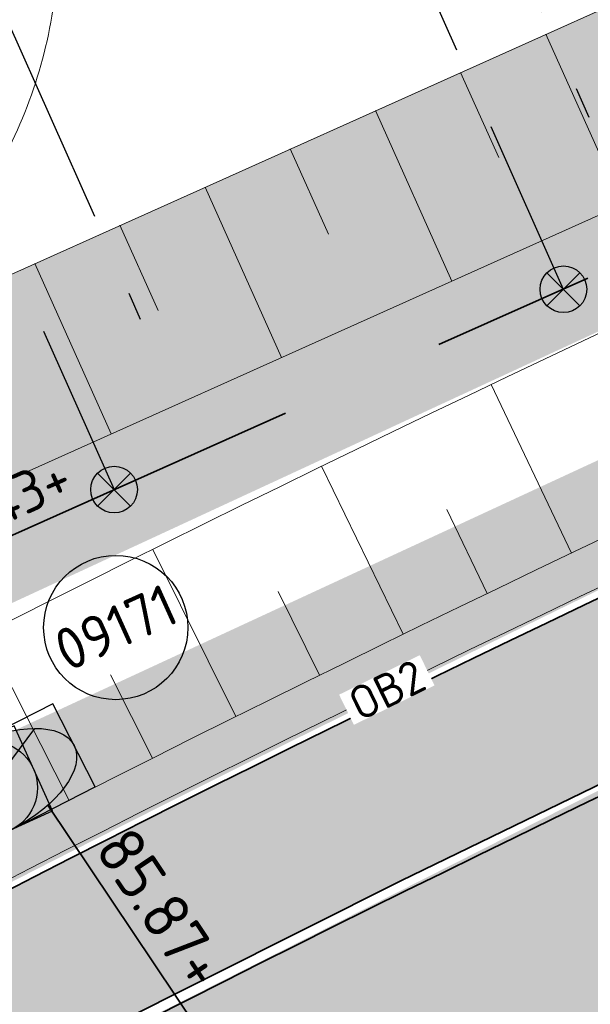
# Model space of a CAD drawing. Header units: metres. Extents: x 195696 to 514079, y 327475 to 328989.
# Tile 57 of 256: x 195937 to 195943, y 327641 to 327652. Entities that reach past the tile are written whole.
import ezdxf
from ezdxf.enums import TextEntityAlignment as Align

# ---------------------------------------------------------------- set-up
doc = ezdxf.new("R2010")
doc.units = ezdxf.units.M
for name, pattern in [('RI-GWA-SO', [18.450000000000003, 6, -1.8, 1.75, -1.8, 1.75, -1.8, 1.75, -1.8]), ('RI-GWA_AANSLUITLEIDING-SO', [23.000000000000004, 4, -1.8, 2.6, -1.8, 4.6, -1.8, 4.6, -1.8]), ('RI-HWA', [7.4, 5, -2.4]), ('VH-RIJWIELPADBAND', [20, 8, -2, 2, -2, 0, -2, 2, -2])]:
    doc.linetypes.add(name, pattern=pattern)
for name, color, linetype, lineweight in [('B-WE-GR-BOOM-S', 74, 'Continuous', 18), ('N-WE-GR-GRAS-A-250', 62, 'Continuous', 18), ('N-WE-GW-ONTGRAVINGSVAK-vak 4-A-250', 12, 'Continuous', 18), ('N-WE-GW-TALUD-G', 6, 'Continuous', 18), ('N-WE-GW-TALUDARCERING-S', 6, 'Continuous', 25), ('N-WE-GW-TALUDARCERING_KORT-G', 6, 'Continuous', 18), ('N-WE-GW-TALUDARCERING_LANG-G', 6, 'Continuous', 18), ('N-WE-RI-GWA_HULPSTUK_INLAAT-S-250', 30, 'Continuous', 25), ('N-WE-RI-GWA_PERCEELAANSLUITLEIDING_PVC_125-G', 30, 'RI-GWA_AANSLUITLEIDING-SO', 25), ('N-WE-RI-GWA_PUTNUMMER-S-250', 7, 'Continuous', 25), ('N-WE-RI-GWA_TRANSPORTLEIDING-G', 30, 'RI-GWA-SO', 35), ('N-WE-RI-HWA_RIOOLLEIDING_BETON_400-G', 150, 'RI-HWA', 35), ('N-WE-RI-HWA_RIOOLPUT_BETON-S-250', 150, 'Continuous', 25), ('N-WE-RI-OVERIG_RIOOLPUT_BETON-S-250', 10, 'Continuous', 25), ('N-WE-RI-VWA_STROOMRICHTING-S', 7, 'Continuous', 25), ('N-WE-VH-GESLOTENVERHARDING-A-200', 252, 'Continuous', 18), ('N-WE-VH-HERSTRATEN-A-200', 252, 'Continuous', 18), ('N-WE-VH-KANTOPSLUITING_OPSLUITBAND-T18', 7, 'Continuous', 18), ('N-WE-VH-KANTOPSLUITING_OPSLUITBAND_100X200-G', 5, 'Continuous', 13), ('N-WE-VH-KANTOPSLUITING_RIJWIELPADBAND_40 120_250-G', 1, 'VH-RIJWIELPADBAND', 35), ('N-WE-VH-KANTOPSLUITING_VOORKANTBAND-G', 2, 'Continuous', 35), ('N-WE-VH-OPENVERHARDING_BETONSTRAATSTEEN_ROOD-A', 13, 'Continuous', 18), ('N-WE-VH-TEGEL-A', 252, 'Continuous', 18), ('X-XX-AL-T25', 7, 'Continuous', 25)]:
    doc.layers.add(name, color=color, linetype=linetype, lineweight=lineweight)
doc.styles.add('NLCS-ISO', font='NLCS-ISO.ttf')
doc.styles.add('NLCS-ISO-M200-T18', font='NLCS-ISO.ttf', dxfattribs={"height": 0.36})
doc.styles.add('NLCS-ISO-M200-T25', font='NLCS-ISO.ttf', dxfattribs={"height": 0.5})
doc.styles.add('NLCS-ISO-M250-T25', font='NLCS-ISO.ttf', dxfattribs={"height": 0.625})
pattern_1 = [(0, (0, 0), (0.5, 0.5), [0.125, -0.375]), (0, (0.275, 0.3), (0.5, 0.5), [0.125, -0.375]), (90, (0.05, 0.175), (-0.5, 0.5), [0.125, -0.375]), (90, (0.25, 0.35), (-0.5, 0.5), [0.125, -0.375]), (45, (0.1, 0.35), (0, 0.5000000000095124), [0.125, -0.582106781]), (135, (0.275, 0), (-0.5000000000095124, 0), [0.125, -0.582106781]), (26.56505119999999, (0.125, 0.15), (0.5000000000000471, 2.000322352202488e-10), [0.125, -0.9930339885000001]), (26.56505119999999, (0.35, 0.4), (0.5000000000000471, 2.000322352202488e-10), [0.125, -0.9930339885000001]), (63.43494882, (0.35, 0), (2.54993137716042e-11, 0.500000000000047), [0.125, -0.9930339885]), (63.43494882, (0.125, 0.225), (2.54993137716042e-11, 0.500000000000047), [0.125, -0.9930339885]), (63.43494882, (0.3, 0.1), (2.54993137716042e-11, 0.500000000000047), [0.125, -0.9930339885]), (116.5650512, (0, 0.275), (-2.000324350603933e-10, 0.500000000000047), [0.125, -0.9930339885]), (153.43494882, (0.1, 0.07500000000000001), (-0.500000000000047, 2.549949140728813e-11), [0.125, -0.9930339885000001])]

# ---------------------------------------------------------------- blocks, each defined once
blk = doc.blocks.new('*U110')
at = {"ltscale": 0.1, "style": 'NLCS-ISO'}
for tag, p in [('MAT', (-0.5000000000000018, 0.5000000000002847)), ('BOBL', (-71.93000861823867, 1.13686837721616e-13))]:
    blk.add_attdef(tag, text='', height=1.8, dxfattribs=at).set_placement(p, align=Align.BOTTOM_RIGHT)
for tag, p in [('DIA', (0.4999999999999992, 0.5000000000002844)), ('BOBR', (75.14239037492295, -2.220446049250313e-16))]:
    blk.add_attdef(tag, text='', height=1.8, dxfattribs=at).set_placement(p, align=Align.BOTTOM_LEFT)
blk.add_attdef('JVA', text='', height=1.8, dxfattribs=at).set_placement((-2.465190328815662e-32, -0.9999999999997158), align=Align.TOP_CENTER)
at = {"ltscale": 0.1, "style": 'NLCS-ISO', "flags": 1}
blk.add_attdef('PUTNR-L', text='', height=1.8, dxfattribs=at).set_placement((-0.8215082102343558, -5.885126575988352), align=Align.BOTTOM_RIGHT)
blk.add_attdef('PUTNR-L', text='', height=1.8, dxfattribs=at).set_placement((1.948397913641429, -5.769780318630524), align=Align.BOTTOM_LEFT)
blk = doc.blocks.new('SGR-BOOM_05')
blk.add_lwpolyline([(0.4325246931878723, 4.711883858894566), (0.4412366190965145, 4.722067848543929), (0.4495406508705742, 4.730963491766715), (0.457499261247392, 4.738955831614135), (0.4651749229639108, 4.746429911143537), (0.4726301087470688, 4.753770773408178), (0.4799272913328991, 4.761363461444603), (0.4871289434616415, 4.769593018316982), (0.4942975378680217, 4.778844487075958), (0.5013792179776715, 4.78953650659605), (0.507854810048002, 4.802222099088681), (0.5130888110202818, 4.817487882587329), (0.5164457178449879, 4.835920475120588), (0.5172900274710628, 4.858106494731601), (0.5149862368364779, 4.884632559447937), (0.5088988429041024, 4.916085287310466), (0.4752610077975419, 5.034436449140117, -0.5293802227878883), (0.5290991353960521, 5.098767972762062, -0.08713876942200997), (2.218306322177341, 4.624671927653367, -0.3723405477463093), (2.284485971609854, 4.472597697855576), (2.353810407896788, 4.119139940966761), (2.180208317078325, 3.946086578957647), (1.99206671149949, 3.985480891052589), (1.766984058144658, 3.816663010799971), (1.853127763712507, 3.602310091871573), (2.086202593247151, 3.527331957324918), (2.711896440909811, 3.67116193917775), (2.864476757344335, 3.58686285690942), (2.849520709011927, 3.452573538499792), (2.706793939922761, 3.364669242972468), (2.577044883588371, 2.941253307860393), (2.743005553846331, 2.669806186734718), (3.167776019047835, 3.346672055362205, -0.5046405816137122), (3.406018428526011, 3.139734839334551, 0.3319483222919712), (3.543642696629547, 2.921146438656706, 0.282007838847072), (3.99290985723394, 3.003759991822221), (3.956968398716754, 2.985163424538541, -0.5121558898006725), (4.162740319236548, 2.983535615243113, -0.1607604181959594), (5.094490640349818, -0.05607239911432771), (4.977332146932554, -0.1690536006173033), (4.976312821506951, -0.2938416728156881), (4.8618704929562, -0.3148519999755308), (4.876229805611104, -0.4378637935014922), (4.698090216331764, -0.3805204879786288), (4.644143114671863, -0.5192137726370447), (4.863809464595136, -0.6652633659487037), (4.932503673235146, -0.7196641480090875), (5.053640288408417, -0.5992007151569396, -0.1063709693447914), (4.340554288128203, -2.610345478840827), (3.70529781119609, -2.2009414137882), (3.587571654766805, -2.281876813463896), (3.512459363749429, -1.944794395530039), (3.286149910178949, -1.67334727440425), (3.023546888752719, -1.675915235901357), (3.029665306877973, -1.990035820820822), (2.830389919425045, -2.677651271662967), (2.860626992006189, -2.808775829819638), (3.005150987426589, -2.829446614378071), (3.929857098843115, -3.182947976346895, -0.2362982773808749), (-0.2250862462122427, -5.013472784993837, 0.1596250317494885), (-0.3470448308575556, -4.770134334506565, 0.3508021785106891), (-0.3148115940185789, -4.527846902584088, -0.5046405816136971), (-0.6000098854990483, -4.392775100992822), (-0.530619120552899, -4.170222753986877), (-0.6474450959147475, -3.962362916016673), (-0.8016343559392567, -3.977834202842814), (-0.8248145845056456, -4.14384857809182), (-0.941790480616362, -4.211479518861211), (-1.080272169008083, -4.105602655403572), (-1.199847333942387, -3.474824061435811), (-1.291065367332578, -3.383747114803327), (-1.521968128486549, -3.390946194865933), (-1.586173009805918, -3.664879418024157), (-1.680264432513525, -3.694423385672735), (-1.769024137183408, -3.922911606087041), (-2.003269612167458, -3.79763926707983, 0.7335825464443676), (-1.917708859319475, -3.972704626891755, -0.8616245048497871), (-1.870123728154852, -4.127626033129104, 0.2799778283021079), (-2.04306959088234, -4.392508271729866), (-2.03586990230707, -4.402599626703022, -0.8270561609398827), (-2.207893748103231, -4.582742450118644, -0.1167741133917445), (-4.152188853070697, -2.556267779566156), (-4.114413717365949, -2.549202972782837), (-4.083543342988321, -2.540638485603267), (-4.058769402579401, -2.530881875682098), (-4.039283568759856, -2.520240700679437), (-4.02427751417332, -2.509022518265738), (-4.012942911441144, -2.497534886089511), (-4.004471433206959, -2.486085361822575), (-3.767567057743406, -2.183934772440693), (-3.762478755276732, -2.173394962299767), (-3.758320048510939, -2.163280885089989), (-3.754774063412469, -2.153365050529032), (-3.751523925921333, -2.143419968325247), (-3.748252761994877, -2.133218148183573), (-3.744643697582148, -2.12253209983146), (-3.740379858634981, -2.111134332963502), (-3.735144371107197, -2.09879735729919), (-3.7287288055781, -2.085363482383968), (-3.721358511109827, -2.070954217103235), (-3.713367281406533, -2.055760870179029), (-3.705088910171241, -2.03997475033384), (-3.696857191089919, -2.02378716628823), (-3.689005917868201, -2.007389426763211), (-3.681868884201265, -1.990972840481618), (-3.675779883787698, -1.974728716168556), (-3.671016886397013, -1.958854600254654), (-3.667634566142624, -1.943572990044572), (-3.665631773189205, -1.929112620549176), (-3.665007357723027, -1.915702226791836), (-3.665760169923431, -1.903570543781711), (-3.66788905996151, -1.892946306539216), (-3.671392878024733, -1.884058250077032), (-3.676270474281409, -1.877135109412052), (-3.682496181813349, -1.87228834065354), (-3.689946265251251, -1.869160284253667), (-3.698472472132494, -1.867276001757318), (-3.707926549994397, -1.86616055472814), (-3.718160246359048, -1.865339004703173), (-3.72902530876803, -1.864336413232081), (-3.740373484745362, -1.86267784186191), (-3.752056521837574, -1.859888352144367), (-3.763951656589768, -1.855601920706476), (-3.776038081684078, -1.849888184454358), (-3.788320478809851, -1.842925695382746), (-3.800803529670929, -1.834893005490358), (-3.813491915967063, -1.8259686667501), (-3.826390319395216, -1.816331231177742), (-3.839503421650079, -1.806159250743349), (-3.852835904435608, -1.795631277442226), (-3.866362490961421, -1.784873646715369), (-3.879938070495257, -1.773803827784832), (-3.893387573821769, -1.76228707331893), (-3.906535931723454, -1.750188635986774), (-4.149695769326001, -2.02842049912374), (-4.161716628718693, -2.014754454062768), (-4.172911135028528, -2.000102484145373), (-4.183104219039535, -1.984329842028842), (-4.192608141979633, -1.967625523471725), (-4.203684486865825, -1.951473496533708), (-4.219082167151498, -1.937681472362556), (-4.241550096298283, -1.928057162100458), (-4.273837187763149, -1.924408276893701), (-4.318692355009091, -1.928542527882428), (-4.378864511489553, -1.942267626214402), (-4.457102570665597, -1.96739128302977, -0.04099741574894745), (-4.791147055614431, -1.027236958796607), (-4.617442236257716, -1.057135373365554), (-4.462688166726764, -1.156360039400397), (-4.380222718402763, -1.081691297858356), (-4.281020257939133, -0.9269601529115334), (-4.376017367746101, -0.7817417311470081), (-4.322820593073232, -0.567248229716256), (-4.520005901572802, -0.551067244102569), (-4.652051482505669, -0.4231675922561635), (-4.89199676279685, -0.5800962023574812, -0.05814040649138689), (-4.988069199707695, 0.8291727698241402), (-4.851792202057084, 0.8021379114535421), (-4.298456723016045, 0.3639367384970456), (-4.059571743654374, 0.4468333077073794), (-3.128243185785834, 0.6926248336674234), (-3.048903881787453, 1.000164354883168), (-3.408870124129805, 1.143500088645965), (-3.464013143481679, 1.261371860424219), (-4.121257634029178, 1.583987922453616), (-4.135853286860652, 1.768685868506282), (-4.357977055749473, 1.956958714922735), (-4.448296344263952, 2.139788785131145), (-4.296559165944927, 2.378269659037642), (-3.957550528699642, 2.431343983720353), (-3.649608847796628, 2.632691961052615), (-3.646147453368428, 2.840191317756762), (-3.838176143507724, 3.066466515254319), (-3.787176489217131, 3.162116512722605), (-3.863200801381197, 3.31009734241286, -0.1342797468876), (-1.664191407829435, 4.834836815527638, -0.5417265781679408), (-1.596738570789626, 4.783170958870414), (-1.607648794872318, 4.639467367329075), (-1.605334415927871, 4.564777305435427), (-1.595180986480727, 4.507652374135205), (-1.578905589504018, 4.464963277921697), (-1.558225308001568, 4.433580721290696), (-1.534857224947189, 4.41037540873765), (-1.510518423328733, 4.392218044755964), (-1.486925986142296, 4.375979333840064), (-1.465438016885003, 4.359178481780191), (-1.44597670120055, 4.341928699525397), (-1.428105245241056, 4.324991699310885), (-1.411386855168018, 4.3091291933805), (-1.395384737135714, 4.295102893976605), (-1.379662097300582, 4.283674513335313), (-1.3637821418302, 4.275605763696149), (-1.347308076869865, 4.271658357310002), (-1.329896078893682, 4.272312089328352), (-1.3115742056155, 4.276919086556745), (-1.292463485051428, 4.284549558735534), (-1.272684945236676, 4.294273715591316), (-1.25235961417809, 4.305161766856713), (-1.231608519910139, 4.316283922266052), (-1.210552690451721, 4.326710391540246), (-1.189313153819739, 4.335511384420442), (-1.168017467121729, 4.342023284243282), (-1.146819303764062, 4.346647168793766), (-1.125878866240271, 4.350050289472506), (-1.105356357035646, 4.352899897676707), (-1.085411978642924, 4.355863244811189), (-1.066205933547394, 4.359607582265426), (-1.047898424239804, 4.364800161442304), (-1.030649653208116, 4.372108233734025), (-1.014588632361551, 4.38201337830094), (-0.9997196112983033, 4.394254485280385), (-0.9860156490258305, 4.40838477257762), (-0.9734498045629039, 4.423957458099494), (-0.9628477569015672, 4.324096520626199), (-0.940279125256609, 4.298315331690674), (-0.8338833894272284, 4.117847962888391), (-0.6106941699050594, 3.995871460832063), (-0.9268198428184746, 4.507921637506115), (-0.9210099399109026, 4.523481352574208), (-0.9169947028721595, 4.538581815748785), (-0.9151697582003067, 4.553389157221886), (-0.9159307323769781, 4.56806950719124), (-0.9196732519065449, 4.58278899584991), (-0.9267929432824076, 4.59771375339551), (-0.9376854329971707, 4.613009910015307), (-0.9526429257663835, 4.628990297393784), (-0.9715439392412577, 4.64655455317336), (-0.9941635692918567, 4.666749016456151), (-1.020276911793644, 4.690620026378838), (-1.049659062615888, 4.719213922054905), (-1.082085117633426, 4.753577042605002), (-1.117330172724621, 4.794755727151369), (-1.199269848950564, 4.900951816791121, -0.5431042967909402), (-1.17106461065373, 4.981224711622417, -0.04676559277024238), (-0.234242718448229, 5.117425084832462, -0.3851675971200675), (-0.1815216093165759, 5.074406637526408), (-0.1522898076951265, 4.88240583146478), (-0.1377666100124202, 4.822421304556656), (-0.1214819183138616, 4.780422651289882), (-0.1038292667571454, 4.753143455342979), (-0.08520218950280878, 4.737317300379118), (-0.06599422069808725, 4.729677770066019), (-0.04659889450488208, 4.72695844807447), (-0.02740974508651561, 4.725892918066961), (-0.008747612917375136, 4.723795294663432), (0.009357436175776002, 4.720301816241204), (0.02694803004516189, 4.715629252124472), (0.04406679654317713, 4.709994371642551), (0.06075636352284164, 4.703613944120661), (0.07705935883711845, 4.696704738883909), (0.09301841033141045, 4.68948352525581), (0.1086761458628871, 4.682167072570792), (0.1240417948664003, 4.674922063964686), (0.138990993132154, 4.66771483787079), (0.1533659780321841, 4.660461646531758), (0.1670089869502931, 4.653078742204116), (0.1797622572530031, 4.645482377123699), (0.1914680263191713, 4.637588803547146), (0.2019685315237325, 4.629314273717), (0.211106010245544, 4.620575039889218), (0.2188088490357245, 4.611358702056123), (0.2253500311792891, 4.601938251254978), (0.2310886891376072, 4.59265802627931), (0.236383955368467, 4.583862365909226), (0.2415949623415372, 4.575895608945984), (0.2470808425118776, 4.56910209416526), (0.2532007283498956, 4.563826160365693), (0.2603137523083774, 4.560412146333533), (0.2686849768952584, 4.559130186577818), (0.2782031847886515, 4.55995359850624), (0.2886630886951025, 4.562781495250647), (0.2998594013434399, 4.567512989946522), (0.31158683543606, 4.574047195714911), (0.3236401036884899, 4.582283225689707), (0.3358139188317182, 4.592120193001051), (0.3479029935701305, 4.603457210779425), (0.3597324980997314, 4.616146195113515), (0.3712494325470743, 4.629850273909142), (0.382431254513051, 4.644185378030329), (0.393255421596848, 4.658767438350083), (0.4036993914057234, 4.673212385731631), (0.4137406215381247, 4.687136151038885), (0.4233565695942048, 4.700154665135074)], format="xyb", close=True)
blk.add_circle((0, 0), 0.15)
blk = doc.blocks.new('*U160')
at = {"layer": 'N-WE-GW-TALUDARCERING_KORT-G'}
for p, q in [((195941.4380189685, 327651.2200009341), (195941.8472770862, 327650.307582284)), ((195939.6131816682, 327650.4014846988), (195940.0224397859, 327649.4890660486)), ((195937.7883443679, 327649.5829684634), (195938.1976024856, 327648.6705498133))]:
    blk.add_line(p, q, dxfattribs=at)
at = {"layer": 'N-WE-GW-TALUDARCERING_LANG-G'}
for p, q in [((195942.3504376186, 327651.6292590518), (195943.168953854, 327649.8044217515)), ((195940.5256003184, 327650.8107428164), (195941.3441165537, 327648.9859055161)), ((195938.7007630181, 327649.9922265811), (195939.5192792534, 327648.1673892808)), ((195936.8759257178, 327649.1737103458), (195937.6944419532, 327647.3488730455))]:
    blk.add_line(p, q, dxfattribs=at)
blk = doc.blocks.new('*U161')
at = {"layer": 'N-WE-GW-TALUDARCERING_KORT-G'}
for p, q in [((195941.7241053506, 327645.6395987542), (195941.2897716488, 327646.5403507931)), ((195939.9260265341, 327644.7638750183), (195939.4846409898, 327645.6611925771)), ((195938.13487192, 327643.8740746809), (195937.6864616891, 327644.7679025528))]:
    blk.add_line(p, q, dxfattribs=at)
at = {"layer": 'N-WE-GW-TALUDARCERING_LANG-G'}
for p, q in [((195942.6257067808, 327646.0721650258), (195941.7641113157, 327647.8770620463)), ((195940.8242073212, 327645.2034998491), (195939.9484813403, 327647.001583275)), ((195939.0295768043, 327644.3207310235), (195938.1397741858, 327646.1118902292)), ((195937.241925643, 327643.4239128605), (195936.3381011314, 327645.2080376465))]:
    blk.add_line(p, q, dxfattribs=at)
blk = doc.blocks.new('SRI-PUT_BETON-SO')
h = blk.add_hatch(color=256)
h.dxf.hatch_style = 1
h.paths.add_polyline_path([(1.414221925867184, 1.41420519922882, 0.6681786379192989), (-1.999991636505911, -8.363144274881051e-06, 0.198912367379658), (-1.414205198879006, -1.41422192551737)])
blk.add_line((-1.414205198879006, -1.41422192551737), (1.414221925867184, 1.41420519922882))
blk.add_lwpolyline([(-1.999991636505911, -2.000008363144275), (2.000008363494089, -2.000008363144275), (2.000008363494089, 1.999991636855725), (-1.999991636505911, 1.999991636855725)], close=True)
blk.add_circle((8.36349408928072e-06, -8.363144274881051e-06), 2)
blk = doc.blocks.new('OB2')
at = {"layer": 'N-WE-VH-KANTOPSLUITING_OPSLUITBAND-T18', "insert": (0, 0), "char_height": 0.36, "attachment_point": 5, "style": 'NLCS-ISO-M200-T18', "bg_fill": 3, "box_fill_scale": 1, "bg_fill_color": 256, "bg_fill_transparency": 0}
blk.add_mtext_dynamic_manual_height_columns('OB2', width=0.9622396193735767, gutter_width=12.5, heights=[0], dxfattribs=at)
blk = doc.blocks.new('SRI-HULP_INLAAT_125MM-SO')
h = blk.add_hatch(color=256)
h.dxf.hatch_style = 1
h.paths.add_polyline_path([(-0.7071067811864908, 0.7071067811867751, 0.1989123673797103), (-1.000000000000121, 0, 0.1989123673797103), (-0.7071067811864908, -0.7071067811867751), (0, -1.387778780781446e-17)])
h = blk.add_hatch(color=256)
h.dxf.hatch_style = 1
h.paths.add_polyline_path([(1.000000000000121, 0, 0.1989123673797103), (0.7071067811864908, 0.7071067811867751), (0, -1.387778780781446e-17), (0.7071067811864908, -0.7071067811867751, 0.1989123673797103)])
for p, q in [((-0.7071067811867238, 0.707106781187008), (0.7071067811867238, -0.707106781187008)), ((-0.7071067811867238, -0.707106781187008), (0.7071067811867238, 0.707106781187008))]:
    blk.add_line(p, q)
blk.add_circle((0, 0), 1.000000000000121)
blk = doc.blocks.new('SRI-PUTNUMMER-SO')
blk.add_circle((0, 0), 3.090853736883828)
at = {"style": 'NLCS-ISO'}
blk.add_attdef('PUTNR', text='', height=1.8, dxfattribs=at).set_placement((0, 0), align=Align.MIDDLE_CENTER)

msp = doc.modelspace()

# ---------------------------------------------------------------- hatches: boundary and pattern name
at = {"layer": 'N-WE-GR-GRAS-A-250', "lineweight": 0}
h = msp.add_hatch(dxfattribs=at)
h.set_pattern_fill('AGR-GRAS_02-SO', color=256, scale=0.05, pattern_type=2)
h.set_pattern_definition(pattern_1)
edge = h.paths.add_edge_path(flags=17)
edge.add_arc((195894.559118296, 327628.0008672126), 2.00000000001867, 141.4672806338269, 205.6254233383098)
edge.add_line((195892.7558368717, 327627.1358954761), (195893.6442734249, 327625.2836949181))
edge.add_line((195893.6442734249, 327625.2836949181), (195903.1995377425, 327629.2377206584))
edge.add_line((195903.1995377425, 327629.2377206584), (195901.9728150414, 327631.3262218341))
edge.add_line((195901.9728150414, 327631.3262218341), (195892.9946132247, 327629.2467901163))
edge = h.paths.add_edge_path()
edge.add_arc((195894.559118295, 327628.0008672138), 1.999999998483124, 114.1582394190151, 205.6254233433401)
edge.add_line((195892.7558368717, 327627.1358954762), (195893.6442734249, 327625.283694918))
edge.add_line((195893.6442734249, 327625.283694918), (195888.7015997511, 327623.1984623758))
edge.add_line((195888.7015997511, 327623.1984623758), (195889.2842258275, 327621.9323330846))
edge.add_line((195889.2842258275, 327621.9323330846), (195891.6600081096, 327616.7851886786))
edge.add_arc((195897.7335764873, 327603.552450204), 14.56000001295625, 109.5185303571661, 114.65419813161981, ccw=False)
edge.add_arc((195898.4012773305, 327603.225723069), 15.10000000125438, 98.33438612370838, 111.4926544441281, ccw=False)
edge.add_line((195896.2125317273, 327618.1662515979), (195896.9700282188, 327618.3502061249))
edge.add_arc((195895.0962950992, 327626.0659513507), 7.940000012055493, 283.6497829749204, 306.4932178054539)
edge.add_line((195899.8184324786, 327619.6827688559), (195901.0766474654, 327620.613568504))
edge.add_arc((196065.2309153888, 327394.0238279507), 279.802670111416, 123.9376761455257, 125.92167150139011, ccw=False)
edge.add_arc((196052.4705127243, 327415.9658439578), 254.4799999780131, 116.04817992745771, 124.3121944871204, ccw=False)
edge.add_arc((196065.230915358, 327394.0238282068), 279.8026698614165, 114.4387036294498, 116.42269830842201, ccw=False)
edge.add_line((195949.4710925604, 327648.7574095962), (195977.2456928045, 327661.0463759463))
edge.add_line((195977.2456928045, 327661.0463759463), (195976.1714002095, 327663.921825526))
edge.add_line((195976.1714002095, 327663.921825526), (195975.1513113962, 327666.3509349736))
edge.add_line((195975.1513113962, 327666.3509349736), (195928.3581608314, 327645.3531347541))
edge.add_line((195928.3581608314, 327645.3531347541), (195893.7406020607, 327629.8257045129))
h = msp.add_hatch(dxfattribs=at)
h.set_pattern_fill('AGR-GRAS_02-SO', color=256, scale=0.05, pattern_type=2)
h.set_pattern_definition(pattern_1)
edge = h.paths.add_edge_path()
edge.add_arc((196043.198166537, 327406.4101503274), 250.2000000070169, 119.0445295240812, 125.0100958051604)
edge.add_arc((196048.5765314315, 327398.7319291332), 259.5745341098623, 125.0100958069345, 125.4128280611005)
edge.add_line((195898.1625222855, 327610.2846757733), (195897.9779617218, 327610.5432479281))
edge.add_arc((195896.3602316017, 327616.1046272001), 5.791890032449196, 232.0050728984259, 286.2190000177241, ccw=False)
edge.add_arc((195892.9791202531, 327611.7771308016), 0.3001568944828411, 121.9578263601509, 232.1130221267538, ccw=False)
edge.add_arc((195864.8525568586, 327667.5920542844), 62.20236465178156, 296.7195791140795, 297.6407080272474)
edge.add_arc((195887.4424593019, 327609.3265491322), 7.019852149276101, 26.77204193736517, 27.58824522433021)
edge.add_arc((195897.7378259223, 327603.5379229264), 9.915119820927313, 103.65383488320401, 114.25858670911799, ccw=False)
edge.add_line((195895.397309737, 327613.1728378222), (195898.0697254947, 327613.8218216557))
edge.add_arc((195895.0962951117, 327626.0659513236), 12.59999998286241, 283.6497829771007, 306.4932178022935)
edge.add_line((195902.5898632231, 327615.9364677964), (195903.8480782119, 327616.867267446))
edge.add_arc((196052.470512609, 327415.965843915), 249.8999999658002, 120.18018763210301, 126.4932178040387, ccw=False)
edge.add_arc((196052.470512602, 327415.9658439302), 249.8999999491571, 113.8671573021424, 120.1801876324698, ccw=False)
edge.add_line((195951.3566099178, 327644.4959046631), (195978.0309411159, 327656.2980532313))
edge.add_line((195978.0309411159, 327656.2980532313), (195978.0714028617, 327656.2066046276))
edge.add_line((195978.0714028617, 327656.2066046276), (195978.9858888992, 327656.6112220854))
edge.add_line((195978.9858888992, 327656.6112220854), (195980.4815068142, 327653.2309386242))
edge.add_line((195980.4815068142, 327653.2309386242), (195980.204127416, 327653.1082111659))
edge.add_line((195980.204127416, 327653.1082111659), (195980.3317623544, 327652.8280505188))
edge.add_line((195980.3317623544, 327652.8280505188), (195938.8944765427, 327633.8321814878))
edge.add_arc((196043.19817787, 327406.4101268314), 250.2000260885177, 114.637844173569, 119.0445291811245)
h = msp.add_hatch(dxfattribs=at)
h.set_pattern_fill('AGR-GRAS_02-SO', color=256, scale=0.05, pattern_type=2)
h.set_pattern_definition(pattern_1)
edge = h.paths.add_edge_path()
edge.add_line((195903.9956943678, 327603.2060220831), (195904.183198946, 327602.9449699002))
edge.add_arc((195908.906000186, 327599.578198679), 5.800000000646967, 144.5158446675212, 197.0040277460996)
edge.add_arc((195903.6464528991, 327597.9697998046), 0.3000195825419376, 197.0059274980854, 304.7222992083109)
edge.add_line((195903.8173438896, 327597.7232069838), (195904.6297932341, 327598.3062387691))
edge.add_line((195904.6297932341, 327598.3062387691), (195904.6880964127, 327598.2249938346))
edge.add_arc((195874.6411075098, 327639.2375554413), 50.84143734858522, 306.2275834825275, 317.1015318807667)
edge.add_arc((195926.866324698, 327592.0628251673), 19.55377332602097, 122.68359516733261, 140.0077437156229, ccw=False)
edge.add_arc((196178.5579974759, 327200.510303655), 485.0235024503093, 120.53702746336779, 122.73109156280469, ccw=False)
edge.add_arc((196102.5093254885, 327329.4247478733), 335.3494083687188, 114.9861992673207, 120.5370274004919, ccw=False)
edge.add_line((195960.857752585, 327633.3886562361), (195976.960680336, 327641.2572951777))
edge.add_line((195976.960680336, 327641.2572951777), (195975.8979426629, 327643.4321551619))
edge.add_line((195975.8979426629, 327643.4321551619), (195941.6875728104, 327627.7421393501))
edge.add_arc((196043.197863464, 327406.4100114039), 243.499999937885, 114.6377677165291, 117.7694669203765)
edge.add_arc((195952.9500934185, 327577.8014638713), 49.79999999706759, 117.7694669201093, 133.4711233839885)
edge.add_arc((195884.151202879, 327650.3735842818), 50.20000000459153, 302.8422075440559, 313.47112338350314, ccw=False)
edge.add_arc((196024.1603589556, 327433.4729748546), 207.9635879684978, 122.8422077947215, 124.478979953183)
edge.add_arc((196113.5382223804, 327305.295721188), 364.223308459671, 124.6544697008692, 125.1215785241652)
at = {"layer": 'N-WE-GW-ONTGRAVINGSVAK-vak 4-A-250', "lineweight": 0, "transparency": 33554495}
msp.add_hatch(color=256, dxfattribs=at).paths.add_polyline_path([(195937.6259395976, 327640.8545044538), (195939.3425620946, 327637.650292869), (195944.9678882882, 327640.5577758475), (195952.3977674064, 327644.0796147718), (195957.711, 327646.518), (195961.8195, 327648.4035), (195968.5755928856, 327651.6944993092), (195976.574, 327655.189), (195984.1989842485, 327658.6076871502), (195982.922, 327660.814), (195978.061, 327658.966), (195960.594456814, 327651.9741992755), (195949.11, 327646.66)])
at = {"layer": 'N-WE-VH-GESLOTENVERHARDING-A-200', "lineweight": 0}
h = msp.add_hatch(dxfattribs=at)
h.set_pattern_fill('AVH-GESLOTEN-SOD', color=256, scale=0.1, angle=28, pattern_type=2)
h.set_pattern_definition([(87.99999999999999, (0, 0), (-0.1998781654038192, 0.006979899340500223), []), (148, (0, 0), (-0.1059838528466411, -0.1696096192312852), [])])
edge = h.paths.add_edge_path()
edge.add_arc((196043.1978634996, 327406.4100113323), 243.7000000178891, 114.6377677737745, 117.7694669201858)
edge.add_arc((195952.9500934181, 327577.8014638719), 49.99999999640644, 117.769466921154, 133.471123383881)
edge.add_arc((195884.1512031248, 327650.3735845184), 50.00000000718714, 306.4912656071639, 313.4711229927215, ccw=False)
edge.add_line((195913.8862149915, 327610.1762080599), (195909.2428863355, 327617.4930319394))
edge.add_arc((196043.1953181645, 327406.4153922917), 249.9940478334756, 114.63775157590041, 122.39970749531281, ccw=False)
edge.add_line((195938.9778525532, 327633.6503891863), (196015.1880523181, 327668.6029268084))
edge.add_arc((195990.1752496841, 327723.1406174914), 60.00000000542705, 294.6377677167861, 307.6954955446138)
edge.add_line((196026.8631397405, 327675.6643210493), (196030.3420670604, 327668.7281570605))
edge.add_line((196030.3420670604, 327668.7281570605), (196027.0168718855, 327667.1070542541))
edge.add_line((196027.0168718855, 327667.1070542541), (196016.1131317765, 327662.0962125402))
edge.add_line((196016.1131317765, 327662.0962125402), (195941.6041967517, 327627.9239316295))
at = {"layer": 'N-WE-VH-HERSTRATEN-A-200', "lineweight": 0}
h = msp.add_hatch(dxfattribs=at)
h.set_pattern_fill('AVH-HERSTRATEN-SOD', color=256, scale=0.2, angle=26.57, pattern_type=2)
h.set_pattern_definition([(86.57000000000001, (195915.4831970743, 327624.8546070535), (-0.1996417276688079, 0.01196580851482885), [])])
edge = h.paths.add_edge_path()
edge.add_line((195975.5447569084, 327665.4196369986), (195979.9144058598, 327667.349492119))
edge.add_line((195979.9144058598, 327667.349492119), (195979.877, 327667.411))
edge.add_arc((195979.9212362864, 327667.8722738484), 0.4633901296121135, 204.9231770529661, 264.5220715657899, ccw=False)
edge.add_line((195979.501, 327667.677), (195976.296, 327674.723))
edge.add_line((195976.296, 327674.723), (195976.295, 327674.763))
edge.add_line((195976.295, 327674.763), (195975.4843143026, 327678.5424044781))
edge.add_line((195975.4843143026, 327678.5424044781), (195972.73, 327677.2939999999))
edge.add_line((195972.73, 327677.2939999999), (195926.405, 327656.297))
edge.add_line((195926.405, 327656.297), (195882.549, 327636.431))
edge.add_line((195882.549, 327636.431), (195884.689, 327631.956))
edge.add_line((195884.689, 327631.956), (195886.282, 327632.689))
edge.add_arc((195886.448, 327631.8359999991), 0.8690023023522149, 78.98747017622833, 101.01252982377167, ccw=False)
edge.add_line((195886.614, 327632.689), (195894.031, 327636.115))
edge.add_line((195894.031, 327636.115), (195894.05, 327636.124))
edge.add_line((195894.05, 327636.124), (195899.109, 327638.431))
edge.add_line((195899.109, 327638.431), (195910.294, 327643.542))
edge.add_line((195910.294, 327643.542), (195916.7165272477, 327646.435513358))
edge.add_arc((195917.1586417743, 327645.5148926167), 1.021277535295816, 91.04590013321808, 115.65195938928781, ccw=False)
edge.add_line((195917.14, 327646.536), (195927.892, 327651.503))
edge.add_line((195927.892, 327651.503), (195934.305, 327654.398))
edge.add_line((195934.305, 327654.398), (195934.416, 327654.448))
edge.add_line((195934.416, 327654.448), (195945.396, 327659.423))
edge.add_line((195945.396, 327659.423), (195951.838, 327662.336))
edge.add_arc((195952.2643381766, 327661.4622356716), 0.9722285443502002, 93.14492670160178, 116.00926088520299, ccw=False)
edge.add_line((195952.211, 327662.433), (195962.962, 327667.401))
edge.add_line((195962.962, 327667.401), (195968.097, 327669.671))
edge.add_arc((195969.9610096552, 327664.9667886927), 5.060052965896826, 46.282945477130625, 111.6155881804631, ccw=False)
edge.add_arc((195969.9542878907, 327664.6963484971), 5.263311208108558, 43.64465055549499, 48.265031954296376, ccw=False)
edge.add_arc((195970.1787225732, 327664.9496708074), 4.926145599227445, 33.08821904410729, 43.3141953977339, ccw=False)
edge.add_arc((195958.8602193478, 327657.5624091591), 18.44206666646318, 25.217092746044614, 33.11981405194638, ccw=False)
at = {"layer": 'N-WE-VH-OPENVERHARDING_BETONSTRAATSTEEN_ROOD-A', "lineweight": 0}
h = msp.add_hatch(dxfattribs=at)
h.set_pattern_fill('AVH-BSS_KEIFORMAAT_KEPER', color=256, scale=2, angle=26.56885433, pattern_type=2)
h.set_pattern_definition([(26.56885433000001, (195915.4831970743, 327624.8546070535), (0.09389615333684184, 0.2817507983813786), [0.63, -0.21]), (296.56885433, (195915.2953424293, 327625.2302540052), (0.09389615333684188, 0.2817507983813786), [0.63, -0.21])])
h.paths.add_polyline_path([(195983.8047951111, 327658.9620656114), (195982.7932514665, 327661.2482807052), (195978.0763189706, 327659.1612578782), (195950.3046045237, 327646.8735683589, 0.0551473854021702), (195902.301786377, 327618.9574783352), (195901.6726788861, 327618.4920785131), (195903.1594979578, 327616.4822603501), (195903.7886054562, 327616.9476601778, -0.05514738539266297), (195951.3161481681, 327644.587353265), (195979.0878626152, 327656.8750427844)])
h = msp.add_hatch(dxfattribs=at)
h.set_pattern_fill('AVH-BSS_KEIFORMAAT_KEPER', color=256, scale=2, angle=28.07844222, pattern_type=2)
h.set_pattern_definition([(28.07844222, (195918.8939923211, 327606.9957725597), (0.08644105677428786, 0.2841266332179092), [0.6299999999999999, -0.21]), (298.07844222, (195918.6963067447, 327607.3663402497), (0.08644105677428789, 0.2841266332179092), [0.63, -0.21])])
edge = h.paths.add_edge_path()
edge.add_line((195985.685783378, 327642.6269786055), (195984.6570284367, 327644.9067882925))
edge.add_line((195984.6570284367, 327644.9067882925), (195960.9, 327633.298))
edge.add_arc((196102.5055242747, 327329.431624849), 335.2415523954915, 114.9861068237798, 120.5382059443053)
edge.add_arc((196088.3640664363, 327350.1086381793), 310.2516950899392, 120.2291231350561, 123.4130898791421)
edge.add_line((195917.5173136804, 327609.0825777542), (195918.8939923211, 327606.9957725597))
edge.add_arc((196088.3640664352, 327350.1086381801), 307.7516950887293, 120.2278679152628, 123.4130898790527, ccw=False)
edge.add_arc((196102.5055242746, 327329.4316248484), 332.7415523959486, 114.98214642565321, 120.53936724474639, ccw=False)
edge.add_line((195961.9768437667, 327631.0416887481), (195985.685783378, 327642.6269786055))
at = {"layer": 'N-WE-VH-TEGEL-A', "lineweight": 0}
h = msp.add_hatch(dxfattribs=at)
h.set_pattern_fill('AVH-TEGEL_300X300_HALFST', color=256, angle=28.1124465, pattern_type=2)
h.set_pattern_definition([(28.1124465, (195900.9246258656, 327618.1874641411), (0.1939268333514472, 0.2736647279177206), [0.3, -0.3]), (118.1124465, (195900.9246258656, 327618.1874641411), (-0.264607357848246, -0.1413610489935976), [])])
edge = h.paths.add_edge_path()
edge.add_line((195931.2642428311, 327639.6588848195), (195916.0749299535, 327630.7349790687))
edge.add_arc((196052.4705126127, 327415.9658439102), 254.4199999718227, 122.4188137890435, 126.4932178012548)
edge.add_line((195901.1599093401, 327620.5010186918), (195899.9016943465, 327619.5702190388))
edge.add_line((195899.9016943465, 327619.5702190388), (195900.9722040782, 327618.1231499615))
edge.add_line((195900.9722040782, 327618.1231499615), (195902.1828408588, 327619.1182637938))
edge.add_arc((195796.015921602, 327894.0889229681), 294.7546066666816, 291.1117103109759, 291.1705718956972)
edge.add_arc((196052.4705126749, 327415.965843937), 252.619999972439, 113.8671573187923, 126.42698933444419, ccw=False)
edge.add_line((195950.2560504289, 327646.9833066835), (195977.9180265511, 327659.2224421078))
edge.add_line((195977.9180265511, 327659.2224421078), (195977.1897151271, 327660.8685169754))
edge.add_line((195977.1897151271, 327660.8685169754), (195949.5277390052, 327648.6293815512))
edge.add_arc((196052.4705126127, 327415.9658439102), 254.4199999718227, 113.8671573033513, 118.4506921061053)

# ---------------------------------------------------------------- linework, layer by layer
at = {"layer": 'N-WE-VH-KANTOPSLUITING_RIJWIELPADBAND_40 120_250-G', "flags": 128}
msp.add_lwpolyline([(195977.1330686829, 327660.9965450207), (195977.9180265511, 327659.2224421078), (195950.2560504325, 327646.9833066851, 0.0551473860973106), (195902.2304185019, 327619.053949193), (195900.9884458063, 327618.1351652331, -0.1255262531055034), (195896.4203449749, 327616.2724631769, 0.1166975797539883), (195890.7867330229, 327614.0888275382), (195887.5651578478, 327621.1438454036)], format="xyb", dxfattribs=at)
at = {"layer": 'N-WE-VH-KANTOPSLUITING_VOORKANTBAND-G', "flags": 128}
for points in [[(195977.2428070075, 327661.0450991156), (195978.0763189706, 327659.1612578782), (195950.3046045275, 327646.8735683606, 0.05514738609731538), (195902.3017858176, 327618.9574779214), (195901.0598131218, 327618.0386939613, -0.125526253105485), (195896.4367852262, 327616.153594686, 0.1194867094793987), (195890.7372641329, 327613.9082676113), (195887.456, 327621.094)], [(195884.6972281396, 327631.7407348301), (195887.2331336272, 327626.041972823), (195889.1571131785, 327621.8736613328), (195891.5917254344, 327616.5990614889), (195892.0123889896, 327616.7970939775, -0.0744647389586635), (195896.2684093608, 327618.0733112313, 0.1241957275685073), (195899.8887009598, 327619.5606068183), (195901.159908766, 327620.5010182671, -0.05514738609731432), (195949.5277390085, 327648.6293815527), (195977.1897151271, 327660.8685169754)], [(195977.9904793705, 327656.3895018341), (195951.316148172, 327644.5873532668, 0.05514738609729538), (195903.7886048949, 327616.9476597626), (195902.6115991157, 327616.076936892, -0.1000046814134), (195897.9479649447, 327613.8951591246), (195895.3737110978, 327613.2700134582, 0.04650292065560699), (195893.6184655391, 327612.6664977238, 0.04650292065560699)]]:
    msp.add_lwpolyline(points, format="xyb", dxfattribs=at)

# ---------------------------------------------------------------- next in the draw order: texts
at = {"layer": 'X-XX-AL-T25', "ltscale": 5, "insert": (195918.334879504, 327636.2753413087), "char_height": 0.625, "attachment_point": 5, "rotation": 24.839305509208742, "style": 'NLCS-ISO-M250-T25', "bg_fill": 2}
msp.add_mtext_dynamic_manual_height_columns('wadibodem peil 85.80+ ', width=66.4609839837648, gutter_width=12.5, heights=[0], dxfattribs=at)

# ---------------------------------------------------------------- next in the draw order: linework, layer by layer
at = {"layer": 'N-WE-GW-TALUD-G', "flags": 128}
for points in [[(195975.2043032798, 327660.6024305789), (195949.3011532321, 327649.1414937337, 0.05736065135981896), (195899.0237673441, 327619.6049775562, -0.4736240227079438), (195896.0168876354, 327620.3373007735), (195892.7558368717, 327627.1358954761, -0.421733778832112), (195893.7406020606, 327629.8257045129), (195973.1002768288, 327665.4218544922, -0.4241303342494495), (195975.7702024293, 327664.3535113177), (195976.2464777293, 327663.1878967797, -0.4058443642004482)], [(195973.5102127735, 327662.0398952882, 1.000000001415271), (195973.0033041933, 327663.18557205, 0.008579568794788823), (195972.9750591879, 327663.1737128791), (195901.9728150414, 327631.3262218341), (195903.1995377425, 327629.2377206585), (195896.9506223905, 327624.9797620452, 0.3706814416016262), (195896.6120778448, 327623.7208848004), (195897.2932982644, 327622.3006856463, 0.4721766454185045), (195898.7929526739, 327621.9316856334, -0.05617398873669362), (195948.4919183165, 327650.9704658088)]]:
    msp.add_lwpolyline(points, format="xyb", close=True, dxfattribs=at)
at = {"layer": 'N-WE-RI-GWA_PERCEELAANSLUITLEIDING_PVC_125-G', "ltscale": 0.5}
for points in [[(195937.9919910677, 327661.551894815), (195942.8127665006, 327650.7406448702)], [(195937.0786748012, 327661.1446437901), (195942.538567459, 327648.9000858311)], [(195933.1982018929, 327659.3602247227), (195938.0058492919, 327648.5784161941)], [(195932.2848856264, 327658.9529736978), (195937.7254321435, 327646.751802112)]]:
    msp.add_lwpolyline(points, dxfattribs=at)
at = {"layer": 'N-WE-RI-GWA_TRANSPORTLEIDING-G', "flags": 128}
msp.add_lwpolyline([(195973.2568639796, 327662.610819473), (195934.997, 327645.534)], dxfattribs=at)
at = {"layer": 'N-WE-RI-HWA_RIOOLLEIDING_BETON_400-G', "elevation": 87.429, "flags": 128}
msp.add_lwpolyline([(195937.0142212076, 327643.3707715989), (195950.0096490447, 327624.0284243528)], dxfattribs=at)
at = {"layer": 'N-WE-VH-KANTOPSLUITING_OPSLUITBAND_100X200-G', "flags": 128}
for points in [[(195884.7885907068, 327631.7813904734), (195887.3242165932, 327626.0832567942), (195889.2479079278, 327621.915569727), (195891.6402942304, 327616.7324526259), (195891.9697964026, 327616.8875697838, -0.07446473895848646), (195896.2541902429, 327618.1722951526, 0.1241957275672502), (195899.8292281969, 327619.6409995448), (195901.1004360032, 327620.5814109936, -0.05514738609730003), (195949.4872772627, 327648.7208301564), (195977.1492533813, 327660.9599655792)], [(195893.6642037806, 327612.5774269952, -0.04637556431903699), (195895.3973097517, 327613.1728378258), (195898.0697254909, 327613.8218216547, 0.0999194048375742), (195902.5864417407, 327615.9339375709, 8.443290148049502e-05), (195902.5899989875, 327615.9365682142), (195903.848077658, 327616.8672670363, -0.0551473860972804), (195951.3566099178, 327644.4959046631), (195978.0309411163, 327656.2980532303, 0.04637556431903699)]]:
    msp.add_lwpolyline(points, format="xyb", dxfattribs=at)

# ---------------------------------------------------------------- next in the draw order: block references
at = {"layer": 'B-WE-GR-BOOM-S'}
msp.add_blockref('SGR-BOOM_05', (195932.035, 327652.622, 87.057), dxfattribs=at)
at = {"layer": 'N-WE-GW-TALUDARCERING-S'}
for name in ['*U160', '*U161']:
    msp.add_blockref(name, (0, 0), dxfattribs=at)
at = {"layer": 'N-WE-RI-GWA_HULPSTUK_INLAAT-S-250', "xscale": 0.25, "yscale": 0.25, "zscale": 0.25}
for p in [(195942.5397850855, 327648.8973551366), (195937.7254321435, 327646.751802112)]:
    msp.add_blockref('SRI-HULP_INLAAT_125MM-SO', p, dxfattribs=at)
at = {"layer": 'N-WE-RI-GWA_PUTNUMMER-S-250', "xscale": 0.25, "yscale": 0.25, "zscale": 0.25, "rotation": 24.3}
msp.add_blockref('SRI-PUTNUMMER-SO', (195937.7429964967, 327645.2746531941), dxfattribs=at).add_auto_attribs({'PUTNR': '09171'})
at = {"layer": 'N-WE-RI-HWA_RIOOLPUT_BETON-S-250', "xscale": 0.5, "yscale": 0.25, "zscale": 0.25, "rotation": 26.97878796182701}
msp.add_blockref('SRI-PUT_BETON-SO', (195936.4044310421, 327643.5591129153, 87.429), dxfattribs=at)
at = {"layer": 'N-WE-RI-OVERIG_RIOOLPUT_BETON-S-250', "xscale": 0.25, "yscale": 0.25, "zscale": 0.25, "rotation": 24.41}
msp.add_blockref('SRI-PUT_BETON-SO', (195936.404433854, 327643.5591120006, 87.429), dxfattribs=at)
at = {"layer": 'N-WE-RI-VWA_STROOMRICHTING-S'}
ref = msp.add_blockref('*U110', (195953.79071554, 327653.9243162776), dxfattribs=dict(at, xscale=0.25, yscale=0.25, zscale=0.25, rotation=24.05347892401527))
ref.add_attrib('BOBL', '84.43+', dxfattribs={"layer": '0', "ltscale": 0.1, "height": 0.4499999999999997, "rotation": 24.05347892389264, "style": 'NLCS-ISO'}).set_placement((195937.3697164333, 327646.5948434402), align=Align.BOTTOM_RIGHT)

# ---------------------------------------------------------------- next in the draw order: texts
at = {"layer": 'N-WE-RI-VWA_STROOMRICHTING-S', "insert": (195937.9178706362, 327643.1802786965, 86.821), "char_height": 0.4999999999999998, "attachment_point": 1, "rotation": 303.89796674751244, "style": 'NLCS-ISO-M200-T25'}
msp.add_mtext_dynamic_manual_height_columns('85.87+', width=1.379662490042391, gutter_width=1.8, heights=[0], dxfattribs=at)

# ---------------------------------------------------------------- next in the draw order: block references
at = {"layer": 'N-WE-VH-KANTOPSLUITING_OPSLUITBAND_100X200-G', "rotation": 26.06231169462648}
msp.add_blockref('OB2', (195940.6475666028, 327644.6054273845), dxfattribs=at)

doc.saveas('drawing.dxf')
